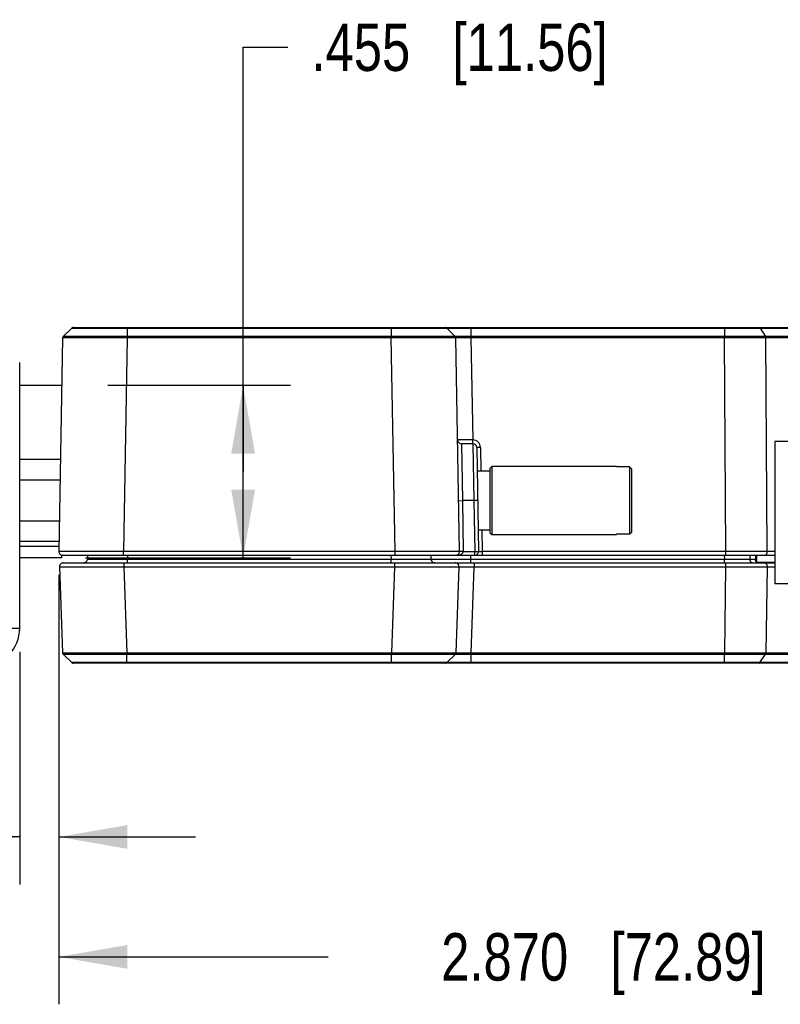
# Model space of a CAD drawing. Header units: inches. Extents: x 0 to 22, y 0 to 17.
# Tile 24 of 44: x 13.1 to 15.1, y 4.2 to 6.8. Entities that reach past the tile are written whole.
import ezdxf

# ---------------------------------------------------------------- set-up
doc = ezdxf.new("R2010")
doc.units = ezdxf.units.IN
doc.header["$LTSCALE"] = 1.21
doc.header["$MEASUREMENT"] = 0
doc.layers.get('0').update_dxf_attribs({"linetype": 'CONTINUOUS'})
doc.layers.add('DIMENSIONS', color=7, linetype='CONTINUOUS')
doc.styles.get("Standard").update_dxf_attribs({"font": 'txt', "width": 0.8})
doc.dimstyles.new('DIMSTYLE_1', dxfattribs={"dimtxt": 0.125, "dimasz": 0.18, "dimexe": 0.125, "dimexo": 0.0625, "dimgap": 0.0625, "dimtad": 0, "dimtih": 1, "dimtoh": 1, "dimdec": 3, "dimzin": 4, "dimdsep": 46, "dimtxsty": 'STANDARD', "dimblk": '_FILLED', "dimblk1": '_FILLED', "dimblk2": '_FILLED', "dimcen": 0.09, "dimadec": 0, "dimazin": 0, "dimtp": 0.01, "dimtm": 0.01, "dimtfac": 1, "dimtdec": 3, "dimtofl": 0, "dimtmove": 0, "dimatfit": 3, "dimldrblk": '_FILLED', "dimfxl": 1, "dimtolj": 1, "dimtzin": 4, "dimarcsym": 0})

# ---------------------------------------------------------------- blocks, each defined once
blk = doc.blocks.new('_FILLED')
at = {"color": 0, "linetype": 'BYBLOCK'}
blk.add_solid([(0, 0), (-1, 0.174), (-1, -0.174)], dxfattribs=at)
blk = doc.blocks.new('*D5')
at = {"layer": 'DIMENSIONS', "color": 2, "linetype": 'CONTINUOUS'}
for p, q in [((13.225, 5.2885), (13.2252, 4.4736)), ((13.1218, 5.0863), (13.1219, 4.4736)), ((13.1219, 4.5986), (12.6122, 4.5985)), ((13.2252, 4.5986), (13.5852, 4.5986))]:
    blk.add_line(p, q, dxfattribs=at)
at = {"layer": 'DIMENSIONS', "color": 2, "linetype": 'CONTINUOUS', "xscale": 0.18, "yscale": 0.18, "zscale": 0.18}
for p, rotation in [((13.1219, 4.5986), 0.0087277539), ((13.2252, 4.5986), 180.0087277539)]:
    blk.add_blockref('_FILLED', p, dxfattribs=dict(at, rotation=rotation))
at = {"layer": 'DIMENSIONS', "color": 2, "linetype": 'CONTINUOUS', "insert": (12.5497, 4.661), "char_height": 0.125, "width": 1.125, "attachment_point": 3, "line_spacing_factor": 0.9}
blk.add_mtext('.103{\\Ftxt.shx;\\W1.000000;\\H0.125000; }[2.62]', dxfattribs=at)
blk = doc.blocks.new('*D6')
at = {"layer": 'DIMENSIONS', "color": 2, "linetype": 'CONTINUOUS'}
for p, q in [((13.225, 5.2889), (13.225, 4.1577)), ((16.0946, 5.2889), (16.0946, 4.1577)), ((13.225, 4.2827), (13.9348, 4.2827)), ((16.0946, 4.2827), (15.3848, 4.2827))]:
    blk.add_line(p, q, dxfattribs=at)
at = {"layer": 'DIMENSIONS', "color": 2, "linetype": 'CONTINUOUS', "xscale": 0.18, "yscale": 0.18, "zscale": 0.18, "rotation": 180}
blk.add_blockref('_FILLED', (13.225, 4.2827), dxfattribs=at)
at = {"layer": 'DIMENSIONS', "color": 2, "linetype": 'CONTINUOUS', "xscale": 0.18, "yscale": 0.18, "zscale": 0.18}
blk.add_blockref('_FILLED', (16.0946, 4.2827), dxfattribs=at)
at = {"layer": 'DIMENSIONS', "color": 2, "linetype": 'CONTINUOUS', "insert": (14.6598, 4.3452), "char_height": 0.125, "width": 1.325, "attachment_point": 2, "line_spacing_factor": 0.9}
blk.add_mtext('2.870{\\Ftxt.shx;\\W1.000000;\\H0.125000; }[72.89]', dxfattribs=at)
blk = doc.blocks.new('*D8')
at = {"layer": 'DIMENSIONS', "color": 2, "linetype": 'CONTINUOUS'}
for p, q in [((13.7104, 5.5614), (13.7104, 6.6795)), ((13.7104, 6.6795), (13.8279, 6.6795)), ((13.354, 5.7889), (13.8354, 5.7889)), ((13.7104, 5.7889), (13.7104, 5.5614)), ((13.7104, 5.3338), (13.7104, 5.5614)), ((13.2949, 5.3338), (13.8354, 5.3338))]:
    blk.add_line(p, q, dxfattribs=at)
at = {"layer": 'DIMENSIONS', "color": 2, "linetype": 'CONTINUOUS', "xscale": 0.18, "yscale": 0.18, "zscale": 0.18}
for p, rotation in [((13.7104, 5.7889), 90), ((13.7104, 5.3338), 270)]:
    blk.add_blockref('_FILLED', p, dxfattribs=dict(at, rotation=rotation))
at = {"layer": 'DIMENSIONS', "color": 2, "linetype": 'CONTINUOUS', "insert": (13.8904, 6.742), "char_height": 0.125, "width": 1.225, "attachment_point": 1, "line_spacing_factor": 0.9}
blk.add_mtext('.455{\\Ftxt.shx;\\W1.000000;\\H0.125000; }[11.56]', dxfattribs=at)

msp = doc.modelspace()

# ---------------------------------------------------------------- linework, layer by layer
at = {"color": 7, "linetype": 'CONTINUOUS'}
for p, q in [((13.2364, 5.9173), (13.2362, 5.9171)), ((13.2589, 5.9394), (13.2364, 5.9172)), ((13.2589, 5.9394), (13.2364, 5.9173)), ((13.2589, 5.9394), (13.4049, 5.9394)), ((13.2624, 5.9408), (13.2619, 5.9408)), ((13.2624, 5.9408), (15.6349, 5.9408)), ((13.4049, 5.9408), (13.4049, 5.9172)), ((13.4049, 5.9394), (14.1008, 5.9394)), ((14.1008, 5.9172), (13.4049, 5.9172)), ((14.1008, 5.9407), (14.1008, 5.9394)), ((14.1008, 5.9394), (14.1008, 5.9172)), ((14.1008, 5.9394), (14.2468, 5.9394)), ((14.2693, 5.9173), (14.2468, 5.9394)), ((14.2468, 5.9394), (14.2693, 5.9172)), ((14.2468, 5.9394), (14.3108, 5.9394)), ((14.2693, 5.9173), (14.2693, 5.9173)), ((14.2695, 5.9171), (14.2693, 5.9173)), ((14.2696, 5.9173), (14.2693, 5.9173)), ((14.3108, 5.9408), (14.3108, 5.9172)), ((14.3108, 5.9394), (14.9786, 5.9394)), ((14.9786, 5.9173), (14.3108, 5.9172)), ((14.9786, 5.9408), (14.9786, 5.9394)), ((14.9786, 5.9394), (14.9786, 5.9173)), ((14.9786, 5.9394), (15.0725, 5.9394)), ((14.9786, 5.9138), (14.9786, 5.9173)), ((15.0869, 5.9173), (14.9786, 5.9173)), ((15.0725, 5.9394), (15.6312, 5.9394)), ((15.0725, 5.9394), (15.0869, 5.9173)), ((15.5935, 5.9172), (15.0869, 5.9173)), ((13.2349, 5.9138), (13.225, 5.351)), ((13.2349, 5.9138), (13.2349, 5.9141)), ((13.4049, 5.9138), (13.395, 5.351)), ((14.1008, 5.9138), (13.4049, 5.9138)), ((14.1106, 5.351), (14.1008, 5.9138)), ((14.2708, 5.9138), (14.2708, 5.9141)), ((14.2708, 5.914), (14.2708, 5.9141)), ((14.2806, 5.351), (14.2708, 5.9138)), ((14.9786, 5.9138), (14.3108, 5.9138)), ((14.3108, 5.9138), (14.3155, 5.6446)), ((14.9822, 5.351), (14.9786, 5.9138)), ((15.0879, 5.9138), (14.9786, 5.9138)), ((15.5893, 5.9138), (15.0879, 5.9138)), ((15.0915, 5.351), (15.0879, 5.9138)), ((13.1218, 5.1488), (13.1217, 5.8488)), ((13.1217, 5.7889), (13.2327, 5.7889)), ((14.3155, 5.6446), (14.2755, 5.6446)), ((14.3158, 5.6348), (14.2855, 5.6348)), ((14.2855, 5.6348), (14.2883, 5.4848)), ((14.3158, 5.6348), (14.3155, 5.6446)), ((14.3158, 5.6348), (14.3183, 5.4848)), ((16.0742, 5.6408), (15.1116, 5.6408)), ((15.1116, 5.6408), (15.1116, 5.2658)), ((14.3258, 5.625), (14.3306, 5.351)), ((14.3358, 5.625), (14.3258, 5.625)), ((14.3358, 5.625), (14.3369, 5.5623)), ((13.2293, 5.5928), (13.1217, 5.5928)), ((14.3603, 5.5623), (14.3269, 5.5623)), ((14.3603, 5.5698), (14.3653, 5.5748)), ((14.3603, 5.5698), (14.3603, 5.3998)), ((14.6938, 5.5748), (14.3653, 5.5748)), ((14.3653, 5.5748), (14.3653, 5.4848)), ((14.6938, 5.5735), (14.6938, 5.5748)), ((14.7288, 5.5735), (14.6938, 5.5735)), ((14.7288, 5.5735), (14.7288, 5.4848)), ((14.7338, 5.5684), (14.7338, 5.4012)), ((13.2283, 5.5388), (13.1218, 5.5388)), ((14.2783, 5.4846), (14.2883, 5.4848)), ((14.3183, 5.4848), (14.2883, 5.4848)), ((14.2883, 5.4848), (14.2906, 5.3508)), ((14.3283, 5.485), (14.3183, 5.4848)), ((14.3183, 5.4848), (14.3206, 5.3508)), ((14.3653, 5.4848), (14.3653, 5.3948)), ((14.7288, 5.4848), (14.7288, 5.3962)), ((13.2264, 5.4308), (13.1218, 5.4308)), ((14.3603, 5.4073), (14.3296, 5.4073)), ((14.3396, 5.4073), (14.3406, 5.351)), ((14.3603, 5.3998), (14.3653, 5.3948)), ((13.2255, 5.3768), (13.1218, 5.3768)), ((14.6938, 5.3948), (14.3653, 5.3948)), ((14.7288, 5.3962), (14.6938, 5.3962)), ((14.6938, 5.3948), (14.6938, 5.3962)), ((13.2253, 5.3637), (13.1218, 5.3637)), ((13.395, 5.351), (13.225, 5.351)), ((14.1106, 5.351), (13.395, 5.351)), ((13.395, 5.3408), (13.395, 5.351)), ((14.2806, 5.351), (14.1106, 5.351)), ((14.1107, 5.3408), (14.1107, 5.351)), ((14.2906, 5.3508), (14.2806, 5.351)), ((14.2906, 5.3508), (14.3206, 5.3508)), ((14.3206, 5.3508), (14.3306, 5.351)), ((14.3206, 5.3408), (14.3206, 5.3508)), ((14.3306, 5.351), (14.3406, 5.351)), ((14.9822, 5.351), (14.3406, 5.351)), ((14.3406, 5.351), (14.3406, 5.3408)), ((14.9822, 5.3408), (14.9822, 5.351)), ((15.0915, 5.351), (14.9822, 5.351)), ((15.1116, 5.351), (15.0915, 5.351)), ((13.2324, 5.3338), (13.1218, 5.3338)), ((13.2324, 5.3338), (13.2324, 5.3412)), ((13.235, 5.3408), (15.1116, 5.3408)), ((13.2365, 5.3208), (15.1116, 5.3208)), ((13.2913, 5.3208), (13.291, 5.3208)), ((13.2914, 5.3209), (13.2913, 5.3208)), ((13.3007, 5.3408), (13.3005, 5.3306)), ((13.3005, 5.3306), (13.4055, 5.3306)), ((13.3964, 5.3208), (13.3964, 5.3105)), ((13.4057, 5.3408), (13.4055, 5.3306)), ((13.4055, 5.3306), (14.1002, 5.3306)), ((13.4055, 5.3208), (13.4055, 5.3306)), ((14.1, 5.3408), (14.1002, 5.3306)), ((14.1002, 5.3208), (14.1002, 5.3306)), ((14.1002, 5.3306), (14.2052, 5.3306)), ((14.1093, 5.3208), (14.1093, 5.3105)), ((14.205, 5.3408), (14.2052, 5.3306)), ((14.2052, 5.3306), (14.3101, 5.3306)), ((14.2152, 5.3208), (14.2149, 5.3208)), ((14.3101, 5.3306), (14.31, 5.3408)), ((14.3101, 5.3306), (14.9784, 5.3306)), ((14.3101, 5.3208), (14.3101, 5.3306)), ((14.3192, 5.3208), (14.3192, 5.3105)), ((14.9783, 5.3408), (14.9784, 5.3306)), ((14.9784, 5.3208), (14.9784, 5.3306)), ((14.9784, 5.3306), (15.0459, 5.3306)), ((14.9817, 5.3208), (14.9817, 5.3105)), ((15.0458, 5.3408), (15.0459, 5.3306)), ((15.0459, 5.3306), (15.0603, 5.3306)), ((15.0602, 5.3408), (15.0603, 5.3306)), ((15.0634, 5.3408), (15.0634, 5.3223)), ((15.0634, 5.3223), (15.1116, 5.3223)), ((13.2265, 5.3105), (13.2344, 5.0838)), ((13.3964, 5.3105), (14.1093, 5.3105)), ((13.3964, 5.3105), (13.4043, 5.0838)), ((14.1093, 5.3105), (14.1014, 5.0838)), ((14.2792, 5.3105), (14.2713, 5.0838)), ((14.3113, 5.0838), (14.3192, 5.3105)), ((14.3192, 5.3105), (14.9817, 5.3105)), ((14.9817, 5.3105), (14.9788, 5.0838)), ((14.9817, 5.3105), (15.0909, 5.3105)), ((15.0909, 5.3105), (15.0881, 5.0838)), ((15.0909, 5.3105), (15.1116, 5.3105)), ((15.9641, 5.2658), (15.1116, 5.2658)), ((13.0216, 5.1488), (13.1218, 5.1488)), ((13.1218, 5.1488), (13.1218, 5.1488)), ((13.2344, 5.0838), (13.2344, 5.0836)), ((13.2344, 5.0838), (13.2345, 5.0838)), ((13.2344, 5.0836), (13.2344, 5.0836)), ((13.2358, 5.0805), (13.2359, 5.0804)), ((13.2359, 5.0804), (13.2589, 5.0582)), ((13.2589, 5.0582), (13.2359, 5.0804)), ((13.4043, 5.0838), (14.1014, 5.0838)), ((13.4043, 5.0838), (13.4044, 5.0804)), ((13.4044, 5.0804), (14.1013, 5.0804)), ((13.4044, 5.0582), (13.4044, 5.0804)), ((14.1013, 5.0568), (14.1013, 5.0804)), ((14.2468, 5.0582), (14.2698, 5.0804)), ((14.2468, 5.0582), (14.2697, 5.0804)), ((14.2697, 5.0804), (14.2699, 5.0805)), ((14.2698, 5.0803), (14.27, 5.0803)), ((14.2711, 5.0838), (14.2713, 5.0838)), ((14.2713, 5.0838), (14.2713, 5.0837)), ((14.2713, 5.0836), (14.2713, 5.0837)), ((14.3113, 5.0838), (14.3112, 5.0804)), ((14.3112, 5.0804), (14.9788, 5.0804)), ((14.3112, 5.0582), (14.3112, 5.0804)), ((14.3113, 5.0838), (14.9788, 5.0838)), ((14.9788, 5.0838), (14.9788, 5.0804)), ((14.9788, 5.0838), (15.0881, 5.0838)), ((14.9788, 5.0568), (14.9788, 5.0804)), ((14.9788, 5.0804), (15.0871, 5.0804)), ((15.0723, 5.0582), (15.0871, 5.0804)), ((15.0871, 5.0804), (16.0236, 5.0804)), ((15.0881, 5.0838), (16.0246, 5.0838)), ((13.4044, 5.0582), (13.2589, 5.0582)), ((14.2433, 5.0568), (13.2624, 5.0568)), ((14.1013, 5.0582), (13.4044, 5.0582)), ((13.4044, 5.0569), (13.4044, 5.0582)), ((14.2468, 5.0582), (14.1013, 5.0582)), ((16.0573, 5.0568), (14.2433, 5.0568)), ((14.3112, 5.0582), (14.2468, 5.0582)), ((14.9788, 5.0582), (14.3112, 5.0582)), ((14.3112, 5.0568), (14.3112, 5.0582)), ((15.0723, 5.0582), (14.9788, 5.0582)), ((16.0088, 5.0582), (15.0723, 5.0582))]:
    msp.add_line(p, q, dxfattribs=at)
for points in [[(13.2362, 5.9171), (13.2359, 5.9167), (13.2356, 5.9163), (13.2354, 5.9159), (13.2352, 5.9155), (13.235, 5.915), (13.2349, 5.9145), (13.2349, 5.9141)], [(13.261, 5.9406), (13.2606, 5.9405), (13.2601, 5.9403), (13.2597, 5.9401), (13.2594, 5.9398), (13.259, 5.9395), (13.2589, 5.9394)], [(13.2619, 5.9408), (13.2615, 5.9407), (13.261, 5.9406)], [(14.2468, 5.9394), (14.2467, 5.9395), (14.2463, 5.9398), (14.2459, 5.9401), (14.2455, 5.9403), (14.2451, 5.9405), (14.2447, 5.9406), (14.2442, 5.9407), (14.2438, 5.9408), (14.2433, 5.9408)], [(14.2708, 5.9141), (14.2707, 5.9145), (14.2706, 5.915), (14.2705, 5.9155), (14.2703, 5.9159), (14.2701, 5.9163), (14.2698, 5.9167), (14.2695, 5.9171)], [(13.2918, 5.3209), (13.2917, 5.3209), (13.2916, 5.3209), (13.2915, 5.3209), (13.2914, 5.3209)], [(13.2972, 5.3234), (13.2972, 5.3233), (13.297, 5.3232), (13.2968, 5.323), (13.2966, 5.3229), (13.2964, 5.3227), (13.2962, 5.3226), (13.296, 5.3225), (13.2958, 5.3224), (13.2957, 5.3222), (13.2955, 5.3221), (13.2953, 5.322), (13.2951, 5.3219), (13.2949, 5.3218), (13.2947, 5.3217), (13.2945, 5.3217), (13.2944, 5.3216), (13.2942, 5.3215), (13.294, 5.3214), (13.2938, 5.3214), (13.2937, 5.3213), (13.2935, 5.3213), (13.2933, 5.3212), (13.2932, 5.3212), (13.293, 5.3211), (13.2928, 5.3211), (13.2927, 5.3211), (13.2925, 5.321), (13.2924, 5.321), (13.2923, 5.321), (13.2921, 5.3209), (13.292, 5.3209), (13.2918, 5.3209)], [(14.2149, 5.3208), (14.2144, 5.3208), (14.2136, 5.3209)], [(13.1214, 5.1398), (13.1217, 5.1444), (13.1218, 5.1488)], [(13.2344, 5.0836), (13.2345, 5.0831), (13.2346, 5.0826), (13.2347, 5.0821), (13.235, 5.0817), (13.2352, 5.0812), (13.2355, 5.0809), (13.2358, 5.0805)], [(14.2699, 5.0805), (14.2702, 5.0809), (14.2705, 5.0812), (14.2707, 5.0817), (14.2709, 5.0821), (14.2711, 5.0826), (14.2712, 5.0831), (14.2713, 5.0836)], [(13.2589, 5.0582), (13.259, 5.0581), (13.2594, 5.0578), (13.2597, 5.0575), (13.2601, 5.0573), (13.2606, 5.0571), (13.261, 5.057), (13.2614, 5.0569), (13.2619, 5.0568), (13.2623, 5.0568)], [(14.2433, 5.0568), (14.2438, 5.0568), (14.2442, 5.0569), (14.2447, 5.057), (14.2451, 5.0571), (14.2455, 5.0573), (14.2459, 5.0575), (14.2463, 5.0578), (14.2467, 5.0581), (14.2468, 5.0582)]]:
    msp.add_lwpolyline(points, dxfattribs=at)
for centre, radius, start, end in [((13.2399, 5.9137), 0.005, 134.3408, 134.5), ((13.2624, 5.9358), 0.005, 134.5, 134.6314), ((15.0474, 5.8987), 1.6427, 179.3529, 179.4746), ((13.1003, 5.9052), 1.0006, 0.4883, 0.6875), ((14.2658, 5.9137), 0.005, 45.5, 45.6592), ((13.9495, 5.9118), 0.3613, 0.3118, 0.8634), ((14.2658, 5.9137), 0.005, 1, 4.4875), ((14.2855, 5.6448), 0.01, 180.9918, 269.9999), ((14.3158, 5.6246), 0.02, 1.0043, 91.0001), ((14.3158, 5.6248), 0.01, 1.0072, 90.0001), ((12.8146, 3.6845), 2.6894, 44.4672, 44.6191), ((12.8146, 7.2851), 2.6894, 315.3809, 315.5328), ((13.235, 5.3508), 0.01, 179, 270), ((14.2706, 5.3508), 0.01, 270.0105, 1), ((14.3206, 5.3508), 0.01, 269.998, 1), ((13.2365, 5.3108), 0.01, 90.0104, 181.9996), ((13.2905, 5.3308), 0.01, 269.9868, 358.9999), ((14.2152, 5.3308), 0.01, 180.9998, 269.9891), ((14.2692, 5.3108), 0.01, 357.9999, 90.0036), ((13.0218, 5.1488), 0.1, 271.2488, 0.0055), ((13.2394, 5.084), 0.005, 226, 226.159), ((13.3771, 5.097), 0.7244, 358.6892, 358.9607), ((14.2663, 5.084), 0.005, 356.4755, 358), ((14.2433, 5.0618), 0.005, 314, 314.109)]:
    msp.add_arc(centre, radius, start, end, dxfattribs=at)
for points, knots in [([(13.4049, 5.9173), (13.4035, 5.9173), (13.4007, 5.9173), (13.3966, 5.9173), (13.3925, 5.9173), (13.387, 5.9173), (13.3802, 5.9173), (13.3734, 5.9173), (13.368, 5.9173), (13.3627, 5.9173), (13.3561, 5.9173), (13.3483, 5.9174), (13.3406, 5.9174), (13.333, 5.9174), (13.3256, 5.9174), (13.3185, 5.9174), (13.3115, 5.9174), (13.3047, 5.9174), (13.2982, 5.9174), (13.292, 5.9174), (13.286, 5.9174), (13.2803, 5.9174), (13.2749, 5.9174), (13.2698, 5.9174), (13.2651, 5.9174), (13.2606, 5.9174), (13.2565, 5.9174), (13.2528, 5.9174), (13.2499, 5.9174), (13.2478, 5.9174), (13.2464, 5.9174), (13.245, 5.9174), (13.2438, 5.9173), (13.2426, 5.9173), (13.2415, 5.9173), (13.2406, 5.9173), (13.2397, 5.9173), (13.2391, 5.9173), (13.2386, 5.9173), (13.2383, 5.9173), (13.238, 5.9173), (13.2377, 5.9173), (13.2375, 5.9173), (13.2372, 5.9173), (13.237, 5.9173), (13.2369, 5.9173), (13.2367, 5.9173), (13.2366, 5.9173), (13.2365, 5.9173), (13.2365, 5.9173), (13.2365, 5.9173), (13.2364, 5.9173), (13.2364, 5.9173), (13.2364, 5.9173), (13.2364, 5.9173), (13.2364, 5.9173), (13.2364, 5.9173), (13.2364, 5.9173)], [0, 0, 0, 0, 0.024492, 0.04897, 0.073418, 0.097822, 0.146441, 0.19471, 0.218675, 0.242509, 0.289726, 0.336249, 0.381966, 0.426765, 0.470536, 0.51318, 0.554596, 0.594685, 0.633345, 0.67048, 0.706007, 0.739842, 0.771903, 0.802106, 0.83038, 0.856666, 0.880903, 0.903031, 0.922989, 0.932137, 0.940726, 0.94875, 0.956205, 0.963087, 0.969391, 0.975112, 0.980246, 0.98479, 0.98684, 0.988743, 0.990498, 0.992104, 0.993563, 0.994873, 0.996034, 0.997047, 0.997911, 0.998625, 0.998927, 0.999191, 0.999419, 0.999609, 0.999761, 0.999877, 0.999956, 0.999982, 1, 1, 1, 1]), ([(14.1008, 5.9408), (14.1008, 5.9408), (14.1008, 5.9408), (14.1008, 5.9408), (14.1008, 5.9408), (14.1008, 5.9408), (14.1008, 5.9408), (14.1008, 5.9408), (14.1008, 5.9408), (14.1008, 5.9407), (14.1008, 5.9407), (14.1008, 5.9407)], [0, 0, 0, 0, 0.007503, 0.020611, 0.068445, 0.146647, 0.255622, 0.395489, 0.566236, 0.767776, 1, 1, 1, 1]), ([(14.2693, 5.9173), (14.2693, 5.9173), (14.2693, 5.9173), (14.2693, 5.9173), (14.2693, 5.9173), (14.2693, 5.9173), (14.2692, 5.9173), (14.2692, 5.9173), (14.2692, 5.9173), (14.2691, 5.9173), (14.2691, 5.9173), (14.269, 5.9173), (14.2688, 5.9173), (14.2686, 5.9173), (14.2684, 5.9173), (14.2682, 5.9173), (14.268, 5.9173), (14.2677, 5.9173), (14.2673, 5.9173), (14.2667, 5.9173), (14.2659, 5.9173), (14.2651, 5.9173), (14.2641, 5.9173), (14.2631, 5.9173), (14.2619, 5.9173), (14.2606, 5.9174), (14.2593, 5.9174), (14.2578, 5.9174), (14.2557, 5.9174), (14.2528, 5.9174), (14.2491, 5.9174), (14.245, 5.9174), (14.2406, 5.9174), (14.2358, 5.9174), (14.2308, 5.9174), (14.2254, 5.9174), (14.2197, 5.9174), (14.2137, 5.9174), (14.2052, 5.9174), (14.1963, 5.9174), (14.1872, 5.9174), (14.18, 5.9174), (14.1726, 5.9174), (14.1651, 5.9174), (14.1574, 5.9174), (14.1496, 5.9173), (14.1416, 5.9173), (14.1336, 5.9173), (14.1255, 5.9173), (14.1186, 5.9173), (14.1132, 5.9173), (14.1077, 5.9173), (14.1035, 5.9173), (14.1008, 5.9173)], [0, 0, 0, 0, 0.000018, 0.000045, 0.000126, 0.000243, 0.000397, 0.000588, 0.000816, 0.001082, 0.001384, 0.002101, 0.002966, 0.00398, 0.005142, 0.006454, 0.007913, 0.009521, 0.011277, 0.015234, 0.019781, 0.02492, 0.030645, 0.036952, 0.043836, 0.051294, 0.05932, 0.067911, 0.077061, 0.097022, 0.119152, 0.143391, 0.169678, 0.197953, 0.228157, 0.260219, 0.294053, 0.329578, 0.366712, 0.445457, 0.48687, 0.52951, 0.573278, 0.618073, 0.663786, 0.710304, 0.757516, 0.805311, 0.853574, 0.902188, 0.92659, 0.951035, 1, 1, 1, 1]), ([(14.3108, 5.9172), (14.3101, 5.9173), (14.3092, 5.9173), (14.3079, 5.9173), (14.307, 5.9173), (14.3061, 5.9173), (14.3048, 5.9173), (14.3033, 5.9173), (14.3014, 5.9173), (14.2996, 5.9173), (14.2978, 5.9174), (14.2955, 5.9174), (14.2932, 5.9174), (14.2909, 5.9174), (14.2893, 5.9174), (14.2877, 5.9174), (14.2857, 5.9174), (14.2833, 5.9174), (14.2806, 5.9174), (14.2782, 5.9174), (14.2763, 5.9174), (14.2749, 5.9174), (14.274, 5.9174), (14.2732, 5.9174), (14.2724, 5.9174), (14.2718, 5.9174), (14.2712, 5.9174), (14.2707, 5.9173), (14.2702, 5.9173), (14.2699, 5.9173), (14.2697, 5.9173), (14.2696, 5.9173)], [0, 0, 0, 0, 0.045738, 0.068579, 0.091384, 0.114143, 0.136843, 0.182022, 0.226826, 0.271161, 0.314933, 0.358051, 0.441984, 0.48263, 0.52228, 0.56085, 0.598258, 0.669291, 0.734808, 0.794234, 0.847085, 0.870931, 0.892995, 0.913223, 0.93156, 0.947961, 0.962393, 0.974833, 0.985259, 0.993653, 1, 1, 1, 1]), ([(15.0702, 5.9408), (15.0703, 5.9408), (15.0705, 5.9408), (15.0708, 5.9407), (15.0712, 5.9406), (15.0714, 5.9404), (15.0717, 5.9402), (15.0721, 5.9399), (15.0723, 5.9396), (15.0725, 5.9394)], [0, 0, 0, 0, 0.112304, 0.226094, 0.342736, 0.463394, 0.588981, 0.720133, 1, 1, 1, 1]), ([(15.0879, 5.9138), (15.0879, 5.9141), (15.0879, 5.9147), (15.0877, 5.9155), (15.0875, 5.9161), (15.0873, 5.9166), (15.0871, 5.917), (15.0869, 5.9173)], [0, 0, 0, 0, 0.264448, 0.522518, 0.647578, 0.769173, 1, 1, 1, 1]), ([(13.4049, 5.9138), (13.4021, 5.9138), (13.3979, 5.9138), (13.3924, 5.9138), (13.3868, 5.9138), (13.3799, 5.9138), (13.3717, 5.9139), (13.3636, 5.9139), (13.3555, 5.9139), (13.3476, 5.9139), (13.3399, 5.9139), (13.3322, 5.9139), (13.3224, 5.9139), (13.3107, 5.914), (13.2994, 5.914), (13.2908, 5.914), (13.2847, 5.914), (13.279, 5.914), (13.2736, 5.914), (13.2684, 5.914), (13.2636, 5.914), (13.2592, 5.9139), (13.2551, 5.9139), (13.2513, 5.9139), (13.2484, 5.9139), (13.2463, 5.9139), (13.2448, 5.9139), (13.2435, 5.9139), (13.2422, 5.9139), (13.2411, 5.9139), (13.24, 5.9139), (13.239, 5.9139), (13.2382, 5.9139), (13.2375, 5.9138), (13.237, 5.9138), (13.2367, 5.9138), (13.2364, 5.9138), (13.2361, 5.9138), (13.2359, 5.9138), (13.2357, 5.9138), (13.2355, 5.9138), (13.2353, 5.9138), (13.2352, 5.9138), (13.2351, 5.9138), (13.235, 5.9138), (13.235, 5.9138), (13.2349, 5.9138), (13.2349, 5.9138), (13.2349, 5.9138), (13.2349, 5.9138), (13.2349, 5.9138), (13.2349, 5.9138), (13.2349, 5.9138), (13.2349, 5.9138), (13.2349, 5.9138)], [0, 0, 0, 0, 0.049068, 0.073565, 0.098017, 0.146731, 0.195091, 0.242982, 0.290287, 0.336893, 0.382688, 0.42756, 0.471403, 0.555578, 0.634403, 0.671569, 0.707117, 0.740961, 0.77302, 0.803216, 0.831477, 0.857735, 0.881926, 0.903992, 0.923881, 0.932993, 0.941543, 0.949526, 0.956938, 0.963772, 0.970026, 0.975695, 0.980777, 0.985267, 0.98729, 0.989164, 0.99089, 0.992466, 0.993892, 0.995169, 0.996296, 0.997274, 0.998101, 0.998778, 0.999061, 0.999305, 0.999512, 0.999682, 0.999815, 0.999867, 0.999911, 0.999945, 0.999971, 1, 1, 1, 1]), ([(14.2708, 5.9138), (14.2708, 5.9138), (14.2708, 5.9138), (14.2708, 5.9138), (14.2708, 5.9138), (14.2708, 5.9138), (14.2708, 5.9138), (14.2708, 5.9138), (14.2707, 5.9138), (14.2707, 5.9138), (14.2706, 5.9138), (14.2706, 5.9138), (14.2705, 5.9138), (14.2703, 5.9138), (14.2702, 5.9138), (14.27, 5.9138), (14.2698, 5.9138), (14.2695, 5.9138), (14.2693, 5.9138), (14.269, 5.9138), (14.2686, 5.9138), (14.2682, 5.9138), (14.2675, 5.9139), (14.2666, 5.9139), (14.2657, 5.9139), (14.2646, 5.9139), (14.2635, 5.9139), (14.2622, 5.9139), (14.2608, 5.9139), (14.2594, 5.9139), (14.2573, 5.9139), (14.2544, 5.9139), (14.2506, 5.9139), (14.2465, 5.9139), (14.2421, 5.914), (14.2373, 5.914), (14.2321, 5.914), (14.2267, 5.914), (14.2209, 5.914), (14.2149, 5.914), (14.2086, 5.914), (14.202, 5.914), (14.1952, 5.914), (14.1881, 5.9139), (14.1809, 5.9139), (14.1734, 5.9139), (14.1632, 5.9139), (14.1527, 5.9139), (14.1421, 5.9139), (14.134, 5.9139), (14.1257, 5.9138), (14.1175, 5.9138), (14.1092, 5.9138), (14.1036, 5.9138), (14.1008, 5.9138)], [0, 0, 0, 0, 0.000029, 0.000055, 0.000089, 0.000133, 0.000185, 0.000318, 0.000488, 0.000695, 0.000939, 0.001222, 0.001899, 0.002726, 0.003703, 0.00483, 0.006107, 0.007534, 0.00911, 0.010835, 0.012709, 0.014731, 0.019222, 0.024303, 0.029972, 0.036226, 0.04306, 0.050471, 0.058454, 0.067004, 0.076117, 0.096005, 0.118071, 0.142262, 0.168519, 0.19678, 0.226976, 0.259035, 0.292879, 0.328427, 0.365593, 0.404288, 0.444418, 0.485886, 0.528593, 0.572436, 0.617309, 0.70971, 0.757016, 0.804907, 0.853268, 0.901982, 0.950932, 1, 1, 1, 1]), ([(14.2709, 5.9138), (14.2709, 5.9138), (14.2709, 5.9138), (14.2708, 5.9138), (14.2708, 5.9138), (14.2708, 5.9138), (14.2708, 5.9138), (14.2708, 5.9138), (14.2708, 5.9138)], [0, 0, 0, 0, 0.408064, 0.570322, 0.705215, 0.813442, 0.896351, 1, 1, 1, 1]), ([(14.3108, 5.9138), (14.3102, 5.9138), (14.3092, 5.9138), (14.308, 5.9138), (14.307, 5.9138), (14.3061, 5.9138), (14.3048, 5.9138), (14.3027, 5.9139), (14.2996, 5.9139), (14.2961, 5.9139), (14.2926, 5.9139), (14.2894, 5.914), (14.2863, 5.914), (14.2834, 5.914), (14.2808, 5.914), (14.2785, 5.914), (14.2767, 5.914), (14.2754, 5.9139), (14.2746, 5.9139), (14.2738, 5.9139), (14.2731, 5.9139), (14.2726, 5.9139), (14.2721, 5.9139), (14.2717, 5.9139), (14.2714, 5.9138), (14.2713, 5.9138), (14.2711, 5.9138), (14.271, 5.9138), (14.2709, 5.9138), (14.2709, 5.9138), (14.2709, 5.9138)], [0, 0, 0, 0, 0.047329, 0.070962, 0.094554, 0.118094, 0.141568, 0.188267, 0.280303, 0.369839, 0.456073, 0.538234, 0.615587, 0.68744, 0.75315, 0.81213, 0.863853, 0.886846, 0.907856, 0.926838, 0.943749, 0.958552, 0.971215, 0.98171, 0.986138, 0.990016, 0.993341, 0.996114, 0.998334, 1, 1, 1, 1]), ([(14.2806, 5.3422), (14.2812, 5.3423), (14.2823, 5.3427), (14.2838, 5.3433), (14.2851, 5.3439), (14.2861, 5.3445), (14.2869, 5.345), (14.2876, 5.3455), (14.2882, 5.346), (14.2889, 5.3467), (14.2893, 5.3473), (14.2897, 5.3478), (14.2899, 5.3481), (14.2901, 5.3486), (14.2903, 5.349), (14.2904, 5.3494), (14.2906, 5.3499), (14.2906, 5.3503), (14.2906, 5.3507), (14.2906, 5.3508)], [0, 0, 0, 0, 0.120577, 0.241672, 0.363483, 0.424762, 0.48635, 0.548311, 0.610729, 0.673702, 0.737349, 0.769477, 0.801818, 0.834381, 0.867164, 0.900155, 0.933325, 0.966627, 1, 1, 1, 1]), ([(15.085, 5.3408), (15.0853, 5.3408), (15.0857, 5.3408), (15.0863, 5.341), (15.0869, 5.3412), (15.0875, 5.3416), (15.0881, 5.342), (15.0887, 5.3425), (15.0892, 5.3431), (15.0896, 5.3438), (15.0901, 5.3445), (15.0904, 5.3454), (15.0908, 5.3462), (15.091, 5.3471), (15.0912, 5.348), (15.0914, 5.3493), (15.0915, 5.3503), (15.0915, 5.351)], [0, 0, 0, 0, 0.048317, 0.097297, 0.147554, 0.199606, 0.253856, 0.310576, 0.369917, 0.431912, 0.496494, 0.563507, 0.632719, 0.703841, 0.776529, 0.850406, 1, 1, 1, 1]), ([(14.2706, 5.3408), (14.2715, 5.3408), (14.2732, 5.3409), (14.2757, 5.3411), (14.2778, 5.3415), (14.2794, 5.3418), (14.2802, 5.342), (14.2806, 5.3422)], [0, 0, 0, 0, 0.249432, 0.499071, 0.749137, 0.874455, 1, 1, 1, 1]), ([(15.0523, 5.3208), (15.0521, 5.3208), (15.0517, 5.3208), (15.0511, 5.321), (15.0505, 5.3212), (15.0499, 5.3216), (15.0493, 5.322), (15.0488, 5.3225), (15.0483, 5.323), (15.0478, 5.3237), (15.0474, 5.3244), (15.047, 5.3252), (15.0467, 5.326), (15.0464, 5.3269), (15.0462, 5.3278), (15.046, 5.329), (15.0459, 5.33), (15.0459, 5.3306)], [0, 0, 0, 0, 0.048532, 0.097702, 0.148102, 0.200235, 0.254497, 0.311164, 0.370393, 0.432232, 0.49663, 0.563453, 0.632493, 0.703483, 0.776104, 0.850003, 1, 1, 1, 1]), ([(15.0634, 5.3223), (15.0629, 5.3228), (15.0624, 5.3234), (15.0619, 5.3243), (15.0615, 5.325), (15.0611, 5.3259), (15.0608, 5.327), (15.0605, 5.3282), (15.0604, 5.3294), (15.0603, 5.3302), (15.0603, 5.3306)], [0, 0, 0, 0, 0.220169, 0.27913, 0.339528, 0.464294, 0.59375, 0.726938, 0.862754, 1, 1, 1, 1]), ([(15.0845, 5.3208), (15.0847, 5.3208), (15.0852, 5.3208), (15.0858, 5.3206), (15.0864, 5.3204), (15.087, 5.32), (15.0876, 5.3196), (15.0882, 5.3191), (15.0887, 5.3184), (15.0891, 5.3178), (15.0896, 5.317), (15.0899, 5.3162), (15.0903, 5.3153), (15.0905, 5.3144), (15.0907, 5.3134), (15.0909, 5.3121), (15.0909, 5.3111), (15.0909, 5.3105)], [0, 0, 0, 0, 0.048214, 0.097104, 0.147294, 0.199311, 0.253559, 0.310311, 0.369712, 0.43179, 0.496466, 0.563574, 0.632871, 0.704055, 0.776771, 0.850629, 1, 1, 1, 1]), ([(13.2265, 5.3105), (13.2265, 5.3105), (13.2265, 5.3105), (13.2265, 5.3105), (13.2265, 5.3105), (13.2265, 5.3105), (13.2265, 5.3105), (13.2265, 5.3105), (13.2266, 5.3105), (13.2266, 5.3105), (13.2266, 5.3104), (13.2267, 5.3104), (13.2267, 5.3104), (13.2268, 5.3104), (13.2269, 5.3104), (13.2271, 5.3104), (13.2273, 5.3104), (13.2275, 5.3104), (13.2278, 5.3104), (13.228, 5.3104), (13.2283, 5.3104), (13.2286, 5.3104), (13.2291, 5.3104), (13.2298, 5.3104), (13.2306, 5.3104), (13.2316, 5.3104), (13.2327, 5.3104), (13.2338, 5.3104), (13.2351, 5.3104), (13.2364, 5.3104), (13.2379, 5.3104), (13.2394, 5.3104), (13.2411, 5.3104), (13.2435, 5.3103), (13.2467, 5.3103), (13.2508, 5.3103), (13.2552, 5.3103), (13.26, 5.3103), (13.2651, 5.3103), (13.2706, 5.3103), (13.2763, 5.3103), (13.2824, 5.3103), (13.2887, 5.3103), (13.2952, 5.3103), (13.3045, 5.3103), (13.3165, 5.3103), (13.3316, 5.3104), (13.3472, 5.3104), (13.3633, 5.3104), (13.377, 5.3104), (13.388, 5.3104), (13.3936, 5.3105), (13.3964, 5.3105)], [0, 0, 0, 0, 0.000008, 0.000024, 0.000049, 0.000082, 0.000178, 0.00031, 0.00048, 0.000688, 0.000933, 0.001215, 0.001535, 0.001893, 0.002721, 0.003699, 0.004827, 0.006105, 0.007532, 0.009109, 0.010834, 0.012709, 0.014732, 0.019222, 0.024304, 0.029972, 0.036225, 0.043058, 0.050467, 0.058449, 0.066997, 0.076108, 0.085775, 0.095993, 0.118056, 0.142244, 0.168499, 0.196759, 0.226954, 0.259013, 0.292857, 0.328406, 0.365573, 0.40427, 0.444402, 0.528582, 0.617302, 0.709707, 0.804905, 0.901981, 0.950931, 1, 1, 1, 1]), ([(14.1093, 5.3105), (14.1121, 5.3105), (14.1176, 5.3104), (14.1287, 5.3104), (14.1423, 5.3104), (14.1585, 5.3104), (14.1741, 5.3104), (14.1891, 5.3103), (14.2034, 5.3103), (14.2147, 5.3103), (14.2233, 5.3103), (14.2293, 5.3103), (14.2351, 5.3103), (14.2405, 5.3103), (14.2457, 5.3103), (14.2505, 5.3103), (14.2549, 5.3103), (14.259, 5.3103), (14.2622, 5.3103), (14.2646, 5.3104), (14.2662, 5.3104), (14.2678, 5.3104), (14.2692, 5.3104), (14.2706, 5.3104), (14.2718, 5.3104), (14.273, 5.3104), (14.2741, 5.3104), (14.275, 5.3104), (14.2759, 5.3104), (14.2766, 5.3104), (14.277, 5.3104), (14.2773, 5.3104), (14.2776, 5.3104), (14.2779, 5.3104), (14.2781, 5.3104), (14.2784, 5.3104), (14.2786, 5.3104), (14.2787, 5.3104), (14.2788, 5.3104), (14.2789, 5.3104), (14.279, 5.3104), (14.279, 5.3104), (14.2791, 5.3105), (14.2791, 5.3105), (14.2791, 5.3105), (14.2792, 5.3105), (14.2792, 5.3105), (14.2792, 5.3105), (14.2792, 5.3105), (14.2792, 5.3105), (14.2792, 5.3105), (14.2792, 5.3105)], [0, 0, 0, 0, 0.049069, 0.098019, 0.195095, 0.290293, 0.382698, 0.471418, 0.555598, 0.634427, 0.671594, 0.707143, 0.740987, 0.773046, 0.803241, 0.831501, 0.857756, 0.881944, 0.904007, 0.914225, 0.923892, 0.933003, 0.941551, 0.949533, 0.956942, 0.963775, 0.970028, 0.975696, 0.980778, 0.985268, 0.987291, 0.989166, 0.990891, 0.992468, 0.993895, 0.995173, 0.996301, 0.997279, 0.998107, 0.998465, 0.998785, 0.999068, 0.999312, 0.99952, 0.99969, 0.999822, 0.999917, 0.999951, 0.999976, 0.999992, 1, 1, 1, 1]), ([(14.2792, 5.3105), (14.2792, 5.3105), (14.2792, 5.3105), (14.2792, 5.3105), (14.2792, 5.3105), (14.2792, 5.3105), (14.2792, 5.3105), (14.2793, 5.3104), (14.2793, 5.3104), (14.2794, 5.3104), (14.2795, 5.3104), (14.2796, 5.3104), (14.2798, 5.3104), (14.28, 5.3104), (14.2802, 5.3104), (14.2804, 5.3104), (14.2806, 5.3104), (14.2809, 5.3104), (14.2812, 5.3104), (14.2817, 5.3104), (14.2823, 5.3104), (14.2831, 5.3103), (14.2839, 5.3103), (14.2849, 5.3103), (14.286, 5.3103), (14.2871, 5.3103), (14.2883, 5.3103), (14.2896, 5.3103), (14.2914, 5.3103), (14.2939, 5.3103), (14.297, 5.3103), (14.3004, 5.3103), (14.3039, 5.3104), (14.3076, 5.3104), (14.3114, 5.3104), (14.3153, 5.3104), (14.3179, 5.3105), (14.3192, 5.3105)], [0, 0, 0, 0, 0.000128, 0.000235, 0.000376, 0.000553, 0.000765, 0.001301, 0.002816, 0.004925, 0.00763, 0.010931, 0.014827, 0.019315, 0.024393, 0.030057, 0.036306, 0.043135, 0.05054, 0.058516, 0.076166, 0.096042, 0.118097, 0.142278, 0.168526, 0.19678, 0.226971, 0.259027, 0.292869, 0.365583, 0.444413, 0.528595, 0.617318, 0.709723, 0.804919, 0.90199, 1, 1, 1, 1]), ([(13.2345, 5.0838), (13.2346, 5.0838), (13.2346, 5.0837), (13.2348, 5.0837), (13.2349, 5.0837), (13.2351, 5.0837), (13.2355, 5.0837), (13.236, 5.0837), (13.2366, 5.0837), (13.2373, 5.0837), (13.2381, 5.0836), (13.2393, 5.0836), (13.2411, 5.0836), (13.2435, 5.0836), (13.2463, 5.0835), (13.2495, 5.0835), (13.253, 5.0835), (13.2568, 5.0835), (13.261, 5.0835), (13.2656, 5.0834), (13.2704, 5.0834), (13.2755, 5.0834), (13.281, 5.0834), (13.2888, 5.0834), (13.2992, 5.0834), (13.3123, 5.0834), (13.3238, 5.0835), (13.3335, 5.0835), (13.3435, 5.0835), (13.3537, 5.0836), (13.3641, 5.0836), (13.372, 5.0837), (13.38, 5.0837), (13.3881, 5.0837), (13.3962, 5.0837), (13.4016, 5.0838), (13.4043, 5.0838)], [0, 0, 0, 0, 0.000559, 0.001259, 0.002102, 0.003086, 0.005481, 0.008443, 0.011972, 0.016065, 0.020721, 0.025937, 0.038035, 0.052334, 0.068799, 0.087393, 0.108074, 0.130795, 0.155503, 0.182142, 0.210652, 0.240968, 0.27302, 0.306736, 0.378843, 0.456631, 0.539386, 0.582392, 0.626352, 0.716734, 0.762948, 0.809705, 0.856897, 0.904416, 0.952153, 1, 1, 1, 1]), ([(13.2359, 5.0804), (13.2359, 5.0804), (13.2359, 5.0804), (13.2359, 5.0804), (13.236, 5.0804), (13.236, 5.0803), (13.236, 5.0803), (13.2361, 5.0803), (13.2362, 5.0803), (13.2363, 5.0803), (13.2365, 5.0803), (13.2366, 5.0803), (13.2368, 5.0803), (13.2371, 5.0803), (13.2373, 5.0803), (13.2376, 5.0803), (13.238, 5.0803), (13.2386, 5.0803), (13.2393, 5.0802), (13.2402, 5.0802), (13.2412, 5.0802), (13.2423, 5.0802), (13.2434, 5.0802), (13.2447, 5.0802), (13.246, 5.0802), (13.2475, 5.0801), (13.2496, 5.0801), (13.2525, 5.0801), (13.2562, 5.0801), (13.2603, 5.0801), (13.2647, 5.0801), (13.2695, 5.0801), (13.2746, 5.0801), (13.28, 5.08), (13.2857, 5.08), (13.2917, 5.08), (13.3002, 5.0801), (13.309, 5.0801), (13.3181, 5.0801), (13.3253, 5.0801), (13.3326, 5.0801), (13.3402, 5.0801), (13.3479, 5.0802), (13.3557, 5.0802), (13.3636, 5.0802), (13.3716, 5.0802), (13.3798, 5.0803), (13.3866, 5.0803), (13.392, 5.0803), (13.3975, 5.0803), (13.4016, 5.0804), (13.4044, 5.0804)], [0, 0, 0, 0, 0.000065, 0.000164, 0.000298, 0.000469, 0.000676, 0.000919, 0.001516, 0.002261, 0.003153, 0.004193, 0.005382, 0.006718, 0.008202, 0.009834, 0.011613, 0.015614, 0.020205, 0.025383, 0.031146, 0.03749, 0.044408, 0.051898, 0.059954, 0.068572, 0.077748, 0.097753, 0.11992, 0.144187, 0.170493, 0.198781, 0.228992, 0.261051, 0.294877, 0.330387, 0.3675, 0.446183, 0.487557, 0.530153, 0.573872, 0.618613, 0.664268, 0.710724, 0.757872, 0.805599, 0.853792, 0.902334, 0.9267, 0.951109, 1, 1, 1, 1]), ([(14.1013, 5.0804), (14.1027, 5.0804), (14.1054, 5.0804), (14.1095, 5.0803), (14.1137, 5.0803), (14.1191, 5.0803), (14.1259, 5.0803), (14.1327, 5.0803), (14.1381, 5.0802), (14.1434, 5.0802), (14.15, 5.0802), (14.1578, 5.0802), (14.1642, 5.0801), (14.1693, 5.0801), (14.1743, 5.0801), (14.1804, 5.0801), (14.1875, 5.0801), (14.1945, 5.0801), (14.2012, 5.0801), (14.2077, 5.0801), (14.214, 5.08), (14.22, 5.08), (14.2257, 5.08), (14.231, 5.0801), (14.2361, 5.0801), (14.2409, 5.0801), (14.2453, 5.0801), (14.2494, 5.0801), (14.2531, 5.0801), (14.2565, 5.0801), (14.2591, 5.0802), (14.261, 5.0802), (14.2622, 5.0802), (14.2634, 5.0802), (14.2645, 5.0802), (14.2654, 5.0802), (14.2663, 5.0802), (14.2671, 5.0803), (14.2677, 5.0803), (14.2681, 5.0803), (14.2684, 5.0803), (14.2686, 5.0803), (14.2688, 5.0803), (14.269, 5.0803), (14.2692, 5.0803), (14.2694, 5.0803), (14.2695, 5.0803), (14.2696, 5.0803), (14.2696, 5.0803), (14.2697, 5.0803), (14.2697, 5.0804), (14.2697, 5.0804), (14.2697, 5.0804), (14.2697, 5.0804), (14.2697, 5.0804)], [0, 0, 0, 0, 0.024444, 0.048874, 0.073274, 0.097631, 0.146156, 0.194332, 0.218253, 0.242043, 0.289176, 0.335617, 0.381257, 0.403741, 0.425983, 0.469689, 0.512275, 0.55364, 0.593685, 0.632308, 0.669415, 0.704922, 0.738747, 0.770806, 0.801017, 0.829308, 0.855622, 0.879897, 0.902072, 0.922085, 0.939891, 0.947954, 0.955452, 0.96238, 0.968732, 0.974506, 0.979695, 0.984296, 0.988308, 0.990093, 0.991731, 0.993221, 0.994563, 0.995758, 0.996805, 0.997704, 0.998455, 0.999059, 0.999306, 0.999516, 0.99969, 0.999828, 0.99993, 1, 1, 1, 1]), ([(14.1014, 5.0838), (14.1041, 5.0838), (14.1081, 5.0838), (14.1135, 5.0837), (14.1189, 5.0837), (14.1256, 5.0837), (14.1336, 5.0837), (14.1416, 5.0836), (14.152, 5.0836), (14.1622, 5.0835), (14.1722, 5.0835), (14.1818, 5.0835), (14.1933, 5.0834), (14.2065, 5.0834), (14.2169, 5.0834), (14.2247, 5.0834), (14.2301, 5.0834), (14.2353, 5.0834), (14.2401, 5.0834), (14.2446, 5.0835), (14.2488, 5.0835), (14.2527, 5.0835), (14.2562, 5.0835), (14.2593, 5.0835), (14.2621, 5.0836), (14.2646, 5.0836), (14.2663, 5.0836), (14.2676, 5.0836), (14.2684, 5.0837), (14.2691, 5.0837), (14.2697, 5.0837), (14.2702, 5.0837), (14.2705, 5.0837), (14.2708, 5.0837), (14.2709, 5.0837), (14.271, 5.0837), (14.2711, 5.0838), (14.2711, 5.0838)], [0, 0, 0, 0, 0.047844, 0.071732, 0.095579, 0.143096, 0.190286, 0.237041, 0.283254, 0.373633, 0.417592, 0.460597, 0.543352, 0.621139, 0.693246, 0.726962, 0.759015, 0.789331, 0.817842, 0.844482, 0.869191, 0.891913, 0.912595, 0.93119, 0.947656, 0.961956, 0.974056, 0.979272, 0.983928, 0.988022, 0.991552, 0.994515, 0.996911, 0.997896, 0.998739, 0.99944, 1, 1, 1, 1]), ([(14.2698, 5.0804), (14.2698, 5.0804), (14.2698, 5.0804), (14.2698, 5.0804), (14.2698, 5.0804)], [0, 0, 0, 0, 0.244728, 1, 1, 1, 1]), ([(14.2698, 5.0804), (14.2698, 5.0804), (14.2698, 5.0804), (14.2698, 5.0804), (14.2698, 5.0804), (14.2698, 5.0804), (14.2698, 5.0803)], [0, 0, 0, 0, 0.157692, 0.371432, 0.65109, 1, 1, 1, 1]), ([(14.27, 5.0803), (14.2701, 5.0803), (14.2702, 5.0803), (14.2703, 5.0803), (14.2705, 5.0803), (14.2707, 5.0802), (14.2711, 5.0802), (14.2716, 5.0802), (14.2722, 5.0802), (14.2729, 5.0801), (14.2736, 5.0801), (14.2748, 5.0801), (14.276, 5.0801), (14.2774, 5.0801), (14.2789, 5.0801), (14.281, 5.08), (14.2837, 5.08), (14.2866, 5.0801), (14.2898, 5.0801), (14.2925, 5.0801), (14.2947, 5.0801), (14.2971, 5.0802), (14.3001, 5.0802), (14.3031, 5.0802), (14.3056, 5.0803), (14.3074, 5.0803), (14.3093, 5.0804), (14.3106, 5.0804), (14.3112, 5.0804)], [0, 0, 0, 0, 0.002935, 0.006378, 0.010327, 0.014783, 0.025214, 0.037666, 0.052115, 0.068523, 0.086846, 0.107041, 0.152902, 0.178491, 0.205785, 0.265233, 0.330741, 0.401806, 0.477813, 0.558092, 0.599636, 0.642012, 0.728901, 0.818024, 0.863192, 0.908639, 0.954274, 1, 1, 1, 1]), ([(14.2713, 5.0838), (14.2713, 5.0838), (14.2713, 5.0838), (14.2713, 5.0838), (14.2713, 5.0838), (14.2713, 5.0838), (14.2713, 5.0838), (14.2713, 5.0838), (14.2713, 5.0838)], [0, 0, 0, 0, 0.079629, 0.163899, 0.258772, 0.368537, 0.642761, 1, 1, 1, 1]), ([(14.2713, 5.0838), (14.2714, 5.0838), (14.2714, 5.0837), (14.2715, 5.0837), (14.2716, 5.0837), (14.2717, 5.0837), (14.2719, 5.0837), (14.2721, 5.0836), (14.2725, 5.0836), (14.273, 5.0836), (14.2736, 5.0835), (14.2743, 5.0835), (14.275, 5.0835), (14.2759, 5.0835), (14.2771, 5.0835), (14.2789, 5.0834), (14.2813, 5.0834), (14.2839, 5.0834), (14.2867, 5.0834), (14.2898, 5.0835), (14.2925, 5.0835), (14.2948, 5.0835), (14.2971, 5.0835), (14.2995, 5.0836), (14.3019, 5.0836), (14.3037, 5.0837), (14.3056, 5.0837), (14.3075, 5.0837), (14.3094, 5.0838), (14.3106, 5.0838), (14.3113, 5.0838)], [0, 0, 0, 0, 0.001716, 0.003968, 0.00676, 0.010097, 0.013978, 0.018406, 0.028892, 0.041538, 0.056321, 0.073209, 0.092168, 0.113156, 0.136128, 0.187817, 0.246776, 0.312479, 0.384335, 0.4617, 0.543878, 0.586543, 0.630131, 0.719684, 0.765446, 0.811731, 0.858433, 0.905448, 0.952673, 1, 1, 1, 1]), ([(15.088, 5.0838), (15.088, 5.0835), (15.088, 5.0829), (15.0878, 5.0821), (15.0877, 5.0815), (15.0874, 5.081), (15.0872, 5.0806), (15.0871, 5.0804)], [0, 0, 0, 0, 0.264972, 0.523116, 0.648091, 0.769548, 1, 1, 1, 1]), ([(13.4044, 5.0568), (13.4044, 5.0568), (13.4044, 5.0568), (13.4044, 5.0568), (13.4044, 5.0568), (13.4044, 5.0568), (13.4044, 5.0569), (13.4044, 5.0569), (13.4044, 5.0569), (13.4044, 5.0569), (13.4044, 5.0569)], [0, 0, 0, 0, 0.020907, 0.069009, 0.147261, 0.256183, 0.395944, 0.566556, 0.767944, 1, 1, 1, 1]), ([(15.0701, 5.0568), (15.0702, 5.0568), (15.0704, 5.0568), (15.0707, 5.0569), (15.071, 5.057), (15.0713, 5.0572), (15.0716, 5.0574), (15.072, 5.0577), (15.0722, 5.058), (15.0723, 5.0582)], [0, 0, 0, 0, 0.112126, 0.226078, 0.342874, 0.463648, 0.589286, 0.720412, 1, 1, 1, 1])]:
    msp.add_open_spline(points, degree=3, knots=knots, dxfattribs=at)

# ---------------------------------------------------------------- dimensions: what is measured, and where the dimension line sits
at = {"layer": 'DIMENSIONS', "color": 2, "linetype": 'CONTINUOUS'}
for base, p1, p2, angle, picture, middle in [((13.7104, 5.3338), (13.2915, 5.7889), (13.2324, 5.3338), 270, '*D8', (14.5029, 6.6795)), ((13.2252, 4.5986), (13.1218, 5.1488), (13.225, 5.351), 0.0087, '*D5', (11.9872, 4.5985))]:
    dim = msp.add_linear_dim(base=base, p1=p1, p2=p2, angle=angle, dimstyle='DIMSTYLE_1', dxfattribs=at)
    dim.commit()
    dim.dimension.update_dxf_attribs({"geometry": picture, "text_midpoint": middle, "dimtype": 160})
dim = msp.add_linear_dim(base=(16.0946, 4.2827), p1=(13.225, 5.3514), p2=(16.0946, 5.3514), dimstyle='DIMSTYLE_1', dxfattribs=at)
dim.commit()
dim.dimension.update_dxf_attribs({"geometry": '*D6', "text_midpoint": (14.6598, 4.2827), "dimtype": 160})

doc.saveas('drawing.dxf')
